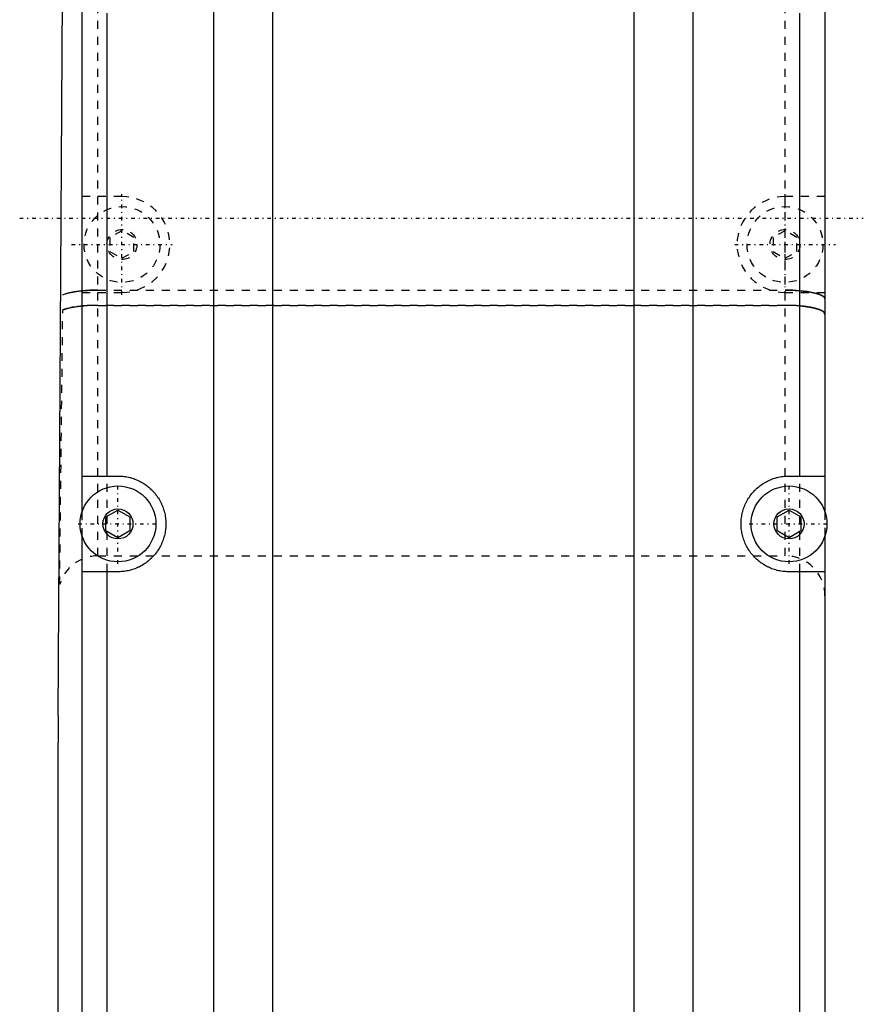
# Model space of a CAD drawing. Extents: x -584 to 152, y -5 to 847.
# Tile 10 of 13: x -134 to -28, y 480 to 603. Entities that reach past the tile are written whole.
import ezdxf

# ---------------------------------------------------------------- set-up
doc = ezdxf.new("R2010")
doc.units = 0
doc.linetypes.add('CENTER', pattern=[1.5, 0.45, -0.5, 0.05, -0.5])
doc.linetypes.add('DASHED', pattern=[2, 1, -1])
for name, color, linetype in [('AM_0', 7, 'CONTINUOUS'), ('AM_3', 7, 'DASHED'), ('AM_7', 7, 'CENTER')]:
    doc.layers.add(name, color=color, linetype=linetype)

msp = doc.modelspace()

# ---------------------------------------------------------------- linework, layer by layer
at = {"layer": 'AM_0', "color": 7, "linetype": 'CONTINUOUS'}
for p, q in [((-56.9, 405.25), (-56.9, 720.23)), ((-49.48, 405.25), (-49.48, 719.15)), ((-128.98, 516.01), (-128, 675.18)), ((-109.52, 441.6), (-109.52, 665.33)), ((-102.1, 441.6), (-102.1, 665.8)), ((-126, 541.52), (-126, 608.48)), ((-33, 608.48), (-33, 541.52)), ((-122.86, 546), (-122.86, 604)), ((-36.14, 546), (-36.14, 604)), ((-126, 546), (-121.5, 546)), ((-37.5, 546), (-33, 546)), ((-123, 540.87), (-121.5, 541.73)), ((-121.5, 541.73), (-120, 540.87)), ((-39, 540.87), (-37.5, 541.73)), ((-37.5, 541.73), (-36, 540.87)), ((-123, 539.13), (-123, 540.87)), ((-120, 540.87), (-120, 539.13)), ((-39, 539.13), (-39, 540.87)), ((-36, 540.87), (-36, 539.13)), ((-121.5, 538.27), (-123, 539.13)), ((-120, 539.13), (-121.5, 538.27)), ((-37.5, 538.27), (-39, 539.13)), ((-36, 539.13), (-37.5, 538.27)), ((-126, 466.02), (-126, 538.48)), ((-33, 538.48), (-33, 466.02)), ((-121.5, 534), (-126, 534)), ((-122.86, 470.5), (-122.86, 534)), ((-33, 534), (-37.5, 534)), ((-36.14, 470.5), (-36.14, 534)), ((-129, 436.7), (-129, 512.6))]:
    msp.add_line(p, q, dxfattribs=at)
for points in [[(-121.5, 546, 0), (-121.41, 546, 0), (-121.24, 545.99, 0), (-121.06, 545.98, 0), (-120.98, 545.98, 0), (-120.89, 545.97, 0), (-120.72, 545.95, 0), (-120.54, 545.92, 0), (-120.37, 545.89, 0), (-120.2, 545.86, 0), (-120.03, 545.82, 0), (-119.95, 545.8, 0), (-119.86, 545.77, 0), (-119.7, 545.72, 0), (-119.53, 545.67, 0), (-119.37, 545.61, 0), (-119.2, 545.54, 0), (-119.04, 545.47, 0), (-118.96, 545.44, 0), (-118.89, 545.4, 0), (-118.73, 545.32, 0), (-118.58, 545.24, 0), (-118.5, 545.2, 0), (-118.42, 545.15, 0), (-118.28, 545.06, 0), (-118.13, 544.96, 0), (-118.06, 544.91, 0), (-117.99, 544.86, 0), (-117.85, 544.76, 0), (-117.71, 544.65, 0), (-117.58, 544.54, 0), (-117.45, 544.42, 0), (-117.32, 544.3, 0), (-117.26, 544.24, 0), (-117.2, 544.18, 0), (-117.08, 544.05, 0), (-116.96, 543.92, 0), (-116.85, 543.79, 0), (-116.74, 543.65, 0), (-116.64, 543.51, 0), (-116.59, 543.44, 0), (-116.54, 543.37, 0), (-116.44, 543.22, 0), (-116.35, 543.08, 0), (-116.26, 542.92, 0), (-116.18, 542.77, 0), (-116.1, 542.61, 0), (-116.06, 542.54, 0), (-116.03, 542.46, 0), (-115.96, 542.3, 0), (-115.89, 542.13, 0), (-115.83, 541.97, 0), (-115.78, 541.8, 0), (-115.73, 541.64, 0), (-115.7, 541.55, 0), (-115.68, 541.47, 0), (-115.64, 541.3, 0), (-115.61, 541.13, 0), (-115.58, 540.96, 0), (-115.55, 540.78, 0), (-115.53, 540.61, 0), (-115.52, 540.52, 0), (-115.52, 540.44, 0), (-115.51, 540.26, 0), (-115.5, 540.09, 0), (-115.5, 540, 0), (-115.5, 539.91, 0), (-115.51, 539.74, 0), (-115.52, 539.56, 0), (-115.52, 539.48, 0), (-115.53, 539.39, 0), (-115.55, 539.22, 0), (-115.58, 539.04, 0), (-115.61, 538.87, 0), (-115.64, 538.7, 0), (-115.68, 538.53, 0), (-115.7, 538.45, 0), (-115.73, 538.36, 0), (-115.78, 538.2, 0), (-115.83, 538.03, 0), (-115.89, 537.87, 0), (-115.96, 537.7, 0), (-116.03, 537.54, 0), (-116.06, 537.46, 0), (-116.1, 537.39, 0), (-116.18, 537.23, 0), (-116.26, 537.08, 0), (-116.35, 536.92, 0), (-116.44, 536.78, 0), (-116.54, 536.63, 0), (-116.59, 536.56, 0), (-116.64, 536.49, 0), (-116.74, 536.35, 0), (-116.85, 536.21, 0), (-116.96, 536.08, 0), (-117.08, 535.95, 0), (-117.2, 535.82, 0), (-117.26, 535.76, 0), (-117.32, 535.7, 0), (-117.45, 535.58, 0), (-117.58, 535.46, 0), (-117.71, 535.35, 0), (-117.85, 535.24, 0), (-117.99, 535.14, 0), (-118.06, 535.09, 0), (-118.13, 535.04, 0), (-118.28, 534.94, 0), (-118.42, 534.85, 0), (-118.5, 534.8, 0), (-118.58, 534.76, 0), (-118.73, 534.68, 0), (-118.89, 534.6, 0), (-118.96, 534.56, 0), (-119.04, 534.53, 0), (-119.2, 534.46, 0), (-119.37, 534.39, 0), (-119.53, 534.33, 0), (-119.7, 534.28, 0), (-119.86, 534.23, 0), (-119.95, 534.2, 0), (-120.03, 534.18, 0), (-120.2, 534.14, 0), (-120.37, 534.11, 0), (-120.54, 534.08, 0), (-120.72, 534.05, 0), (-120.89, 534.03, 0), (-120.98, 534.02, 0), (-121.06, 534.02, 0), (-121.24, 534.01, 0), (-121.41, 534, 0), (-121.5, 534, 0)], [(-37.5, 534, 0), (-37.59, 534, 0), (-37.76, 534.01, 0), (-37.94, 534.02, 0), (-38.02, 534.02, 0), (-38.11, 534.03, 0), (-38.28, 534.05, 0), (-38.46, 534.08, 0), (-38.63, 534.11, 0), (-38.8, 534.14, 0), (-38.97, 534.18, 0), (-39.05, 534.2, 0), (-39.14, 534.23, 0), (-39.3, 534.28, 0), (-39.47, 534.33, 0), (-39.63, 534.39, 0), (-39.8, 534.46, 0), (-39.96, 534.53, 0), (-40.04, 534.56, 0), (-40.11, 534.6, 0), (-40.27, 534.68, 0), (-40.42, 534.76, 0), (-40.5, 534.8, 0), (-40.58, 534.85, 0), (-40.72, 534.94, 0), (-40.87, 535.04, 0), (-40.94, 535.09, 0), (-41.01, 535.14, 0), (-41.15, 535.24, 0), (-41.29, 535.35, 0), (-41.42, 535.46, 0), (-41.55, 535.58, 0), (-41.68, 535.7, 0), (-41.74, 535.76, 0), (-41.8, 535.82, 0), (-41.92, 535.95, 0), (-42.04, 536.08, 0), (-42.15, 536.21, 0), (-42.26, 536.35, 0), (-42.36, 536.49, 0), (-42.41, 536.56, 0), (-42.46, 536.63, 0), (-42.56, 536.78, 0), (-42.65, 536.92, 0), (-42.74, 537.08, 0), (-42.82, 537.23, 0), (-42.9, 537.39, 0), (-42.94, 537.46, 0), (-42.97, 537.54, 0), (-43.04, 537.7, 0), (-43.11, 537.87, 0), (-43.17, 538.03, 0), (-43.22, 538.2, 0), (-43.27, 538.36, 0), (-43.3, 538.45, 0), (-43.32, 538.53, 0), (-43.36, 538.7, 0), (-43.39, 538.87, 0), (-43.42, 539.04, 0), (-43.45, 539.22, 0), (-43.47, 539.39, 0), (-43.48, 539.48, 0), (-43.48, 539.56, 0), (-43.49, 539.74, 0), (-43.5, 539.91, 0), (-43.5, 540, 0), (-43.5, 540.09, 0), (-43.49, 540.26, 0), (-43.48, 540.44, 0), (-43.48, 540.52, 0), (-43.47, 540.61, 0), (-43.45, 540.78, 0), (-43.42, 540.96, 0), (-43.39, 541.13, 0), (-43.36, 541.3, 0), (-43.32, 541.47, 0), (-43.3, 541.55, 0), (-43.27, 541.64, 0), (-43.22, 541.8, 0), (-43.17, 541.97, 0), (-43.11, 542.13, 0), (-43.04, 542.3, 0), (-42.97, 542.46, 0), (-42.94, 542.54, 0), (-42.9, 542.61, 0), (-42.82, 542.77, 0), (-42.74, 542.92, 0), (-42.65, 543.08, 0), (-42.56, 543.22, 0), (-42.46, 543.37, 0), (-42.41, 543.44, 0), (-42.36, 543.51, 0), (-42.26, 543.65, 0), (-42.15, 543.79, 0), (-42.04, 543.92, 0), (-41.92, 544.05, 0), (-41.8, 544.18, 0), (-41.74, 544.24, 0), (-41.68, 544.3, 0), (-41.55, 544.42, 0), (-41.42, 544.54, 0), (-41.29, 544.65, 0), (-41.15, 544.76, 0), (-41.01, 544.86, 0), (-40.94, 544.91, 0), (-40.87, 544.96, 0), (-40.72, 545.06, 0), (-40.58, 545.15, 0), (-40.5, 545.2, 0), (-40.42, 545.24, 0), (-40.27, 545.32, 0), (-40.11, 545.4, 0), (-40.04, 545.44, 0), (-39.96, 545.47, 0), (-39.8, 545.54, 0), (-39.63, 545.61, 0), (-39.47, 545.67, 0), (-39.3, 545.72, 0), (-39.14, 545.77, 0), (-39.05, 545.8, 0), (-38.97, 545.82, 0), (-38.8, 545.86, 0), (-38.63, 545.89, 0), (-38.46, 545.92, 0), (-38.28, 545.95, 0), (-38.11, 545.97, 0), (-38.02, 545.98, 0), (-37.94, 545.98, 0), (-37.76, 545.99, 0), (-37.59, 546, 0), (-37.5, 546, 0)]]:
    msp.add_polyline3d(points, dxfattribs=at)
for centre, radius in [((-121.5, 540), 4.75), ((-37.5, 540), 4.75), ((-121.5, 540), 1.88), ((-37.5, 540), 1.88)]:
    msp.add_circle(centre, radius, dxfattribs=at)
msp.add_arc((177, 512.6), 306, 179.3612, 180, dxfattribs=at)
at = {"layer": 'AM_3', "color": 6, "linetype": 'DASHED'}
for p, q in [((-124, 536), (-124, 644.43)), ((-38, 536), (-38, 644.43)), ((-121, 581), (-126, 581)), ((-33, 581), (-38, 581)), ((-121, 576.73), (-122.5, 575.87)), ((-119.5, 575.87), (-121, 576.73)), ((-38, 576.73), (-39.5, 575.87)), ((-36.5, 575.87), (-38, 576.73)), ((-122.5, 575.87), (-122.5, 574.13)), ((-119.5, 574.13), (-119.5, 575.87)), ((-39.5, 575.87), (-39.5, 574.13)), ((-36.5, 574.13), (-36.5, 575.87)), ((-122.5, 574.13), (-121, 573.27)), ((-121, 573.27), (-119.5, 574.13)), ((-39.5, 574.13), (-38, 573.27)), ((-38, 573.27), (-36.5, 574.13)), ((-126, 569), (-121, 569)), ((-124, 569.29), (-38, 569.29)), ((-124, 569.29), (-38, 569.29)), ((-38, 569), (-33, 569)), ((-38, 567.38), (-124, 567.38)), ((-128.8, 532.41), (-128.41, 566.8)), ((-124, 567.36), (-38, 567.36)), ((-122.86, 534), (-122.86, 546)), ((-36.14, 534), (-36.14, 546)), ((-126, 538.48), (-126, 541.52)), ((-33, 541.52), (-33, 538.48)), ((-124, 536), (-38, 536))]:
    msp.add_line(p, q, dxfattribs=at)
for points in [[(-124, 569.29), (-125.06, 569.26), (-126.08, 569.19), (-127, 569.07), (-127.78, 568.9), (-128.39, 568.71)], [(-33, 568.18), (-33.1, 568.4), (-33.38, 568.6), (-33.84, 568.8), (-34.46, 568.96), (-35.22, 569.1), (-36.09, 569.2), (-37.02, 569.27), (-38, 569.29)], [(-124, 567.36), (-124.9, 567.34), (-125.76, 567.29), (-126.58, 567.2), (-127.3, 567.08), (-127.92, 566.94), (-128.42, 566.77)], [(-33, 566.25), (-33.1, 566.47), (-33.38, 566.68), (-33.84, 566.87), (-34.46, 567.04), (-35.22, 567.17), (-36.09, 567.28), (-37.02, 567.34), (-38, 567.36)]]:
    msp.add_lwpolyline(points, dxfattribs=at)
for points in [[(-128.39, 568.71, 0), (-128.32, 568.74, 0), (-128.16, 568.8, 0), (-127.98, 568.85, 0), (-127.89, 568.88, 0), (-127.79, 568.9, 0), (-127.6, 568.95, 0), (-127.39, 569, 0), (-127.17, 569.04, 0), (-126.93, 569.08, 0), (-126.68, 569.12, 0), (-126.55, 569.14, 0), (-126.41, 569.15, 0), (-126.15, 569.18, 0), (-125.89, 569.21, 0), (-125.62, 569.23, 0), (-125.33, 569.25, 0), (-125.04, 569.27, 0), (-124.89, 569.27, 0), (-124.73, 569.28, 0), (-124.44, 569.29, 0), (-124.14, 569.29, 0), (-124, 569.29, 0)], [(-38, 569.29, 0), (-37.97, 569.29, 0), (-37.9, 569.29, 0), (-37.83, 569.29, 0), (-37.79, 569.29, 0), (-37.75, 569.29, 0), (-37.68, 569.29, 0), (-37.61, 569.29, 0), (-37.54, 569.29, 0), (-37.47, 569.28, 0), (-37.39, 569.28, 0), (-37.36, 569.28, 0), (-37.32, 569.28, 0), (-37.25, 569.28, 0), (-37.17, 569.27, 0), (-37.1, 569.27, 0), (-37.02, 569.27, 0), (-36.95, 569.27, 0), (-36.91, 569.26, 0), (-36.88, 569.26, 0), (-36.81, 569.26, 0), (-36.73, 569.25, 0), (-36.7, 569.25, 0), (-36.66, 569.25, 0), (-36.59, 569.25, 0), (-36.52, 569.24, 0), (-36.49, 569.24, 0), (-36.45, 569.24, 0), (-36.38, 569.23, 0), (-36.32, 569.23, 0), (-36.25, 569.22, 0), (-36.18, 569.21, 0), (-36.12, 569.21, 0), (-36.09, 569.21, 0), (-36.05, 569.2, 0), (-35.99, 569.2, 0), (-35.93, 569.19, 0), (-35.86, 569.18, 0), (-35.8, 569.18, 0), (-35.73, 569.17, 0), (-35.7, 569.17, 0), (-35.67, 569.16, 0), (-35.6, 569.15, 0), (-35.54, 569.15, 0), (-35.47, 569.14, 0), (-35.41, 569.13, 0), (-35.35, 569.12, 0), (-35.32, 569.12, 0), (-35.28, 569.11, 0), (-35.22, 569.1, 0), (-35.16, 569.09, 0), (-35.1, 569.08, 0), (-35.04, 569.07, 0), (-34.98, 569.07, 0), (-34.95, 569.06, 0), (-34.92, 569.06, 0), (-34.86, 569.04, 0), (-34.81, 569.03, 0), (-34.75, 569.02, 0), (-34.7, 569.01, 0), (-34.64, 569, 0), (-34.62, 569, 0), (-34.59, 568.99, 0), (-34.54, 568.98, 0), (-34.49, 568.97, 0), (-34.46, 568.97, 0), (-34.44, 568.96, 0), (-34.39, 568.95, 0), (-34.34, 568.94, 0), (-34.32, 568.93, 0), (-34.3, 568.93, 0), (-34.25, 568.91, 0), (-34.2, 568.9, 0), (-34.15, 568.89, 0), (-34.11, 568.88, 0), (-34.06, 568.86, 0), (-34.04, 568.86, 0), (-34.02, 568.85, 0), (-33.97, 568.84, 0), (-33.93, 568.82, 0), (-33.88, 568.81, 0), (-33.84, 568.8, 0), (-33.8, 568.78, 0), (-33.78, 568.78, 0), (-33.76, 568.77, 0), (-33.72, 568.76, 0), (-33.68, 568.74, 0), (-33.65, 568.73, 0), (-33.61, 568.71, 0), (-33.58, 568.7, 0), (-33.56, 568.69, 0), (-33.54, 568.68, 0), (-33.51, 568.67, 0), (-33.48, 568.66, 0), (-33.45, 568.64, 0), (-33.42, 568.63, 0), (-33.39, 568.61, 0), (-33.38, 568.61, 0), (-33.37, 568.6, 0), (-33.34, 568.58, 0), (-33.32, 568.57, 0), (-33.29, 568.56, 0), (-33.27, 568.54, 0), (-33.25, 568.53, 0), (-33.23, 568.52, 0), (-33.22, 568.51, 0), (-33.2, 568.49, 0), (-33.18, 568.48, 0), (-33.17, 568.47, 0), (-33.16, 568.46, 0), (-33.14, 568.45, 0), (-33.13, 568.43, 0), (-33.12, 568.42, 0), (-33.11, 568.41, 0), (-33.1, 568.4, 0), (-33.08, 568.38, 0), (-33.07, 568.37, 0), (-33.06, 568.35, 0), (-33.05, 568.33, 0), (-33.04, 568.33, 0), (-33.04, 568.32, 0), (-33.03, 568.3, 0), (-33.02, 568.28, 0), (-33.02, 568.27, 0), (-33.01, 568.25, 0), (-33.01, 568.24, 0), (-33, 568.23, 0), (-33, 568.22, 0), (-33, 568.21, 0), (-33, 568.19, 0), (-33, 568.18, 0)], [(-124, 567.38, 0), (-124.14, 567.38, 0), (-124.44, 567.38, 0), (-124.74, 567.37, 0), (-124.89, 567.37, 0), (-125.04, 567.36, 0), (-125.34, 567.34, 0), (-125.63, 567.32, 0), (-125.9, 567.3, 0), (-126.17, 567.27, 0), (-126.43, 567.24, 0), (-126.57, 567.23, 0), (-126.7, 567.21, 0), (-126.95, 567.17, 0), (-127.19, 567.13, 0), (-127.41, 567.09, 0), (-127.62, 567.04, 0), (-127.81, 566.99, 0), (-127.91, 566.97, 0), (-128, 566.94, 0), (-128.18, 566.88, 0), (-128.34, 566.83, 0), (-128.41, 566.8, 0)], [(-33, 566.28, 0), (-33, 566.28, 0), (-33, 566.3, 0), (-33, 566.31, 0), (-33, 566.32, 0), (-33.01, 566.33, 0), (-33.01, 566.35, 0), (-33.02, 566.36, 0), (-33.02, 566.38, 0), (-33.03, 566.39, 0), (-33.04, 566.41, 0), (-33.04, 566.42, 0), (-33.05, 566.43, 0), (-33.06, 566.44, 0), (-33.07, 566.46, 0), (-33.08, 566.48, 0), (-33.1, 566.49, 0), (-33.11, 566.51, 0), (-33.12, 566.52, 0), (-33.13, 566.52, 0), (-33.14, 566.54, 0), (-33.16, 566.56, 0), (-33.17, 566.56, 0), (-33.18, 566.57, 0), (-33.2, 566.59, 0), (-33.22, 566.6, 0), (-33.23, 566.61, 0), (-33.25, 566.62, 0), (-33.27, 566.63, 0), (-33.29, 566.65, 0), (-33.32, 566.66, 0), (-33.34, 566.68, 0), (-33.37, 566.69, 0), (-33.38, 566.7, 0), (-33.39, 566.71, 0), (-33.42, 566.72, 0), (-33.45, 566.74, 0), (-33.48, 566.75, 0), (-33.51, 566.76, 0), (-33.54, 566.78, 0), (-33.56, 566.79, 0), (-33.58, 566.79, 0), (-33.61, 566.81, 0), (-33.65, 566.82, 0), (-33.68, 566.84, 0), (-33.72, 566.85, 0), (-33.76, 566.86, 0), (-33.78, 566.87, 0), (-33.8, 566.88, 0), (-33.84, 566.89, 0), (-33.88, 566.91, 0), (-33.93, 566.92, 0), (-33.97, 566.93, 0), (-34.02, 566.95, 0), (-34.04, 566.95, 0), (-34.06, 566.96, 0), (-34.11, 566.97, 0), (-34.15, 566.98, 0), (-34.2, 567, 0), (-34.25, 567.01, 0), (-34.29, 567.02, 0), (-34.32, 567.03, 0), (-34.34, 567.03, 0), (-34.39, 567.04, 0), (-34.44, 567.05, 0), (-34.46, 567.06, 0), (-34.49, 567.06, 0), (-34.54, 567.08, 0), (-34.59, 567.09, 0), (-34.62, 567.09, 0), (-34.64, 567.1, 0), (-34.69, 567.11, 0), (-34.75, 567.12, 0), (-34.81, 567.13, 0), (-34.86, 567.14, 0), (-34.92, 567.15, 0), (-34.95, 567.15, 0), (-34.98, 567.16, 0), (-35.04, 567.17, 0), (-35.1, 567.18, 0), (-35.16, 567.19, 0), (-35.22, 567.2, 0), (-35.28, 567.21, 0), (-35.32, 567.21, 0), (-35.35, 567.22, 0), (-35.41, 567.22, 0), (-35.47, 567.23, 0), (-35.54, 567.24, 0), (-35.6, 567.25, 0), (-35.67, 567.26, 0), (-35.7, 567.26, 0), (-35.73, 567.26, 0), (-35.8, 567.27, 0), (-35.86, 567.28, 0), (-35.93, 567.28, 0), (-35.99, 567.29, 0), (-36.05, 567.3, 0), (-36.09, 567.3, 0), (-36.12, 567.3, 0), (-36.18, 567.31, 0), (-36.25, 567.31, 0), (-36.31, 567.32, 0), (-36.38, 567.32, 0), (-36.45, 567.33, 0), (-36.49, 567.33, 0), (-36.52, 567.33, 0), (-36.59, 567.34, 0), (-36.66, 567.34, 0), (-36.7, 567.35, 0), (-36.73, 567.35, 0), (-36.81, 567.35, 0), (-36.88, 567.36, 0), (-36.91, 567.36, 0), (-36.95, 567.36, 0), (-37.02, 567.36, 0), (-37.1, 567.37, 0), (-37.17, 567.37, 0), (-37.24, 567.37, 0), (-37.32, 567.37, 0), (-37.36, 567.38, 0), (-37.39, 567.38, 0), (-37.47, 567.38, 0), (-37.54, 567.38, 0), (-37.61, 567.38, 0), (-37.68, 567.38, 0), (-37.75, 567.38, 0), (-37.79, 567.38, 0), (-37.83, 567.38, 0), (-37.9, 567.38, 0), (-37.97, 567.38, 0), (-38, 567.38, 0)]]:
    msp.add_polyline3d(points, dxfattribs=at)
for centre, radius in [((-121, 575), 4.75), ((-38, 575), 4.75), ((-121, 575), 1.88), ((-38, 575), 1.88)]:
    msp.add_circle(centre, radius, dxfattribs=at)
for centre, radius, start, end in [((-121, 575), 6, 270, 90), ((-38, 575), 6, 90, 270), ((-124, 531), 5, 90, 163.6662), ((-38, 531), 5, 0, 90)]:
    msp.add_arc(centre, radius, start, end, dxfattribs=at)
at = {"layer": 'AM_7', "color": 4, "linetype": 'CENTER'}
for p, q in [((-121, 568.7), (-121, 581.3)), ((-38, 568.7), (-38, 581.3)), ((-133.8, 578.3), (-28.2, 578.3)), ((-127.3, 575), (-114.7, 575)), ((-44.3, 575), (-31.7, 575)), ((-121.5, 535.01), (-121.5, 544.99)), ((-37.5, 535.01), (-37.5, 544.99)), ((-126.49, 540), (-116.51, 540)), ((-42.49, 540), (-32.51, 540))]:
    msp.add_line(p, q, dxfattribs=at)

doc.saveas('drawing.dxf')
